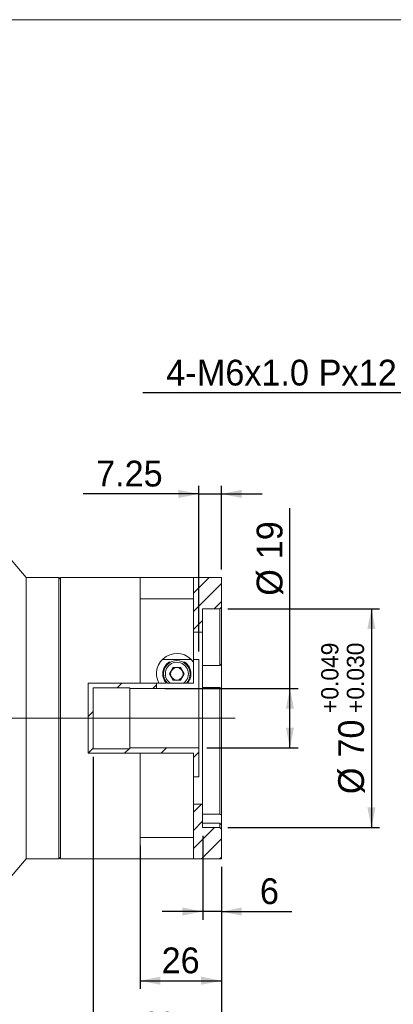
# Model space of a CAD drawing. Header units: millimetres. Extents: x 26 to 746, y 26 to 520.
# Tile 5 of 10: x 415 to 535, y 205 to 520. Entities that reach past the tile are written whole.
import ezdxf

# ---------------------------------------------------------------- set-up
doc = ezdxf.new("R2010")
doc.units = ezdxf.units.MM
doc.header["$LTSCALE"] = 2.6
doc.linetypes.add('CENTERX2', pattern=[20.32, 12.7, -2.54, 2.54, -2.54])
doc.layers.add('註解框', color=7, linetype='Continuous')
doc.styles.add('SLDTEXTSTYLE0', font='ARIAL.TTF', dxfattribs={"width": 0.948})
doc.dimstyles.new('SLDDIMSTYLE1', dxfattribs={"dimtxt": 8.013154, "dimasz": 6.5, "dimexe": 0, "dimexo": 0.0625, "dimgap": 2.003289, "dimtad": 1, "dimdec": 4, "dimlfac": 1, "dimrnd": 1e-09, "dimzin": 12, "dimdsep": 46, "dimtxsty": 'SLDTEXTSTYLE0', "dimsah": 1, "dimcen": 0.09, "dimadec": 0, "dimazin": 0, "dimtfac": 1, "dimtdec": 4, "dimtofl": 0, "dimtmove": 0, "dimatfit": 3, "dimfxl": 0, "dimtolj": 1, "dimtzin": 12, "dimarcsym": 0})
doc.dimstyles.new('SLDDIMSTYLE4', dxfattribs={"dimtxt": 8.013154, "dimasz": 6.5, "dimexe": 0, "dimexo": 0.0625, "dimgap": 2.003289, "dimtad": 0, "dimtih": 1, "dimtoh": 1, "dimdec": 0, "dimlfac": 1, "dimrnd": 1e-09, "dimzin": 12, "dimdsep": 46, "dimtxsty": 'SLDTEXTSTYLE0', "dimsah": 1, "dimcen": 0.09, "dimadec": 0, "dimazin": 0, "dimtfac": 1, "dimtdec": 4, "dimtmove": 0, "dimatfit": 3, "dimfxl": 0, "dimtolj": 1, "dimtzin": 12, "dimarcsym": 0})
doc.dimstyles.new('SLDDIMSTYLE5', dxfattribs={"dimtxt": 8.013154, "dimasz": 6.5, "dimexe": 0, "dimexo": 0.0625, "dimgap": 2.003289, "dimtad": 1, "dimdec": 4, "dimlfac": 1, "dimrnd": 1e-09, "dimzin": 12, "dimdsep": 46, "dimtxsty": 'SLDTEXTSTYLE0', "dimsah": 1, "dimcen": 0.09, "dimadec": 0, "dimazin": 0, "dimtol": 1, "dimtp": 0.049, "dimtm": -0.03, "dimtfac": 1, "dimtdec": 3, "dimtofl": 0, "dimtmove": 0, "dimatfit": 3, "dimfxl": 0, "dimtolj": 1, "dimtzin": 0, "dimarcsym": 0})
doc.dimstyles.new('SLDDIMSTYLE6', dxfattribs={"dimtxt": 8.013154, "dimasz": 6.5, "dimexe": 0, "dimexo": 0.0625, "dimgap": 2.003289, "dimtad": 1, "dimdec": 4, "dimlfac": 1, "dimrnd": 1e-09, "dimzin": 12, "dimdsep": 46, "dimtxsty": 'SLDTEXTSTYLE0', "dimsah": 1, "dimcen": 0.09, "dimadec": 0, "dimazin": 0, "dimtfac": 1, "dimtdec": 4, "dimtofl": 0, "dimtmove": 0, "dimatfit": 3, "dimfxl": 0, "dimtolj": 1, "dimtzin": 12, "dimarcsym": 0})

# ---------------------------------------------------------------- blocks, each defined once
blk = doc.blocks.new('*D17')
at = {"layer": '註解框'}
for p, q in [((481.83, 331.51), (530.31, 331.51)), ((527.71, 331.51), (527.71, 261.51)), ((481.83, 261.51), (530.31, 261.51))]:
    blk.add_line(p, q, dxfattribs=at)
for points in [[(527.71, 331.51), (526.41, 325.01), (529.01, 325.01)], [(527.71, 261.51), (529.01, 268.01), (526.41, 268.01)]]:
    blk.add_solid(points, dxfattribs=at)
at = {"layer": '註解框', "attachment_point": 1, "rotation": 90, "style": 'SLDTEXTSTYLE0'}
for s, insert, char_height in [('0.049', (511.64, 302.45), 5.503), ('0.030', (519.85, 302.45), 5.503), ('+', (511.64, 298.17), 5.5), ('+', (519.85, 298.17), 5.5), ('70', (517.07, 283.91), 8.255), ('%%c', (517.07, 272.22), 8.255)]:
    blk.add_mtext(s, dxfattribs=dict(at, insert=insert, char_height=char_height))
blk = doc.blocks.new('*D18')
at = {"layer": '註解框'}
for p, q in [((501.64, 306.01), (501.64, 363.73)), ((461.58, 306.01), (504.24, 306.01)), ((501.64, 287.01), (501.64, 306.01)), ((475.08, 287.01), (504.24, 287.01))]:
    blk.add_line(p, q, dxfattribs=at)
for points in [[(501.64, 306.01), (500.34, 299.51), (502.94, 299.51)], [(501.64, 287.01), (502.94, 293.51), (500.34, 293.51)]]:
    blk.add_solid(points, dxfattribs=at)
at = {"layer": '註解框', "char_height": 8.255, "attachment_point": 1, "rotation": 90, "style": 'SLDTEXTSTYLE0'}
for s, insert in [('19', (491, 347.37)), ('%%c', (491, 335.69))]:
    blk.add_mtext(s, dxfattribs=dict(at, insert=insert))
blk = doc.blocks.new('*D19')
at = {"layer": '註解框'}
for p, q in [((473.73, 258.91), (473.73, 232.04)), ((479.73, 248.91), (479.73, 232.04)), ((473.73, 234.64), (460.73, 234.64)), ((479.73, 234.64), (473.73, 234.64)), ((479.73, 234.64), (502.28, 234.64))]:
    blk.add_line(p, q, dxfattribs=at)
for points in [[(473.73, 234.64), (467.23, 235.94), (467.23, 233.34)], [(479.73, 234.64), (486.23, 233.34), (486.23, 235.94)]]:
    blk.add_solid(points, dxfattribs=at)
at = {"layer": '註解框', "insert": (492.05, 245.29), "char_height": 8.25, "attachment_point": 1, "style": 'SLDTEXTSTYLE0'}
blk.add_mtext('6', dxfattribs=at)
blk = doc.blocks.new('*D29')
at = {"layer": '註解框', "color": 7}
for p, q in [((472.48, 317.84), (472.48, 370.86)), ((479.73, 344.11), (479.73, 370.86)), ((472.48, 368.26), (435.52, 368.26)), ((472.48, 368.26), (479.73, 368.26)), ((479.73, 368.26), (492.73, 368.26))]:
    blk.add_line(p, q, dxfattribs=at)
for points in [[(472.48, 368.26), (465.98, 369.56), (465.98, 366.96)], [(479.73, 368.26), (486.23, 366.96), (486.23, 369.56)]]:
    blk.add_solid(points, dxfattribs=at)
at = {"layer": '註解框', "color": 7, "insert": (439.65, 378.9), "char_height": 8.255, "attachment_point": 1, "style": 'SLDTEXTSTYLE0'}
blk.add_mtext('7.25', dxfattribs=at)
blk = doc.blocks.new('*D30')
at = {"layer": '註解框', "color": 7}
for p, q in [((266.33, 281.41), (266.33, 163.11)), ((479.73, 248.91), (479.73, 163.11)), ((266.33, 165.71), (479.73, 165.71))]:
    blk.add_line(p, q, dxfattribs=at)
for points in [[(266.33, 165.71), (272.83, 164.41), (272.83, 167.01)], [(479.73, 165.71), (473.23, 167.01), (473.23, 164.41)]]:
    blk.add_solid(points, dxfattribs=at)
at = {"layer": '註解框', "color": 7, "insert": (359.27, 176.35), "char_height": 8.255, "attachment_point": 1, "style": 'SLDTEXTSTYLE0'}
blk.add_mtext('213.4', dxfattribs=at)
blk = doc.blocks.new('*D31')
at = {"layer": '註解框', "color": 7}
for p, q in [((438.73, 284.16), (438.73, 189.42)), ((479.73, 248.91), (479.73, 189.42)), ((438.73, 192.02), (479.73, 192.02))]:
    blk.add_line(p, q, dxfattribs=at)
for points in [[(438.73, 192.02), (445.23, 190.72), (445.23, 193.32)], [(479.73, 192.02), (473.23, 193.32), (473.23, 190.72)]]:
    blk.add_solid(points, dxfattribs=at)
at = {"layer": '註解框', "color": 7, "insert": (453.11, 202.66), "char_height": 8.255, "attachment_point": 1, "style": 'SLDTEXTSTYLE0'}
blk.add_mtext('41', dxfattribs=at)
blk = doc.blocks.new('*D32')
at = {"layer": '註解框', "color": 7}
for p, q in [((453.73, 255.75), (453.73, 209.91)), ((479.73, 248.91), (479.73, 209.91)), ((453.73, 212.51), (479.73, 212.51))]:
    blk.add_line(p, q, dxfattribs=at)
for points in [[(453.73, 212.51), (460.23, 211.21), (460.23, 213.81)], [(479.73, 212.51), (473.23, 213.81), (473.23, 211.21)]]:
    blk.add_solid(points, dxfattribs=at)
at = {"layer": '註解框', "color": 7, "insert": (460.61, 223.15), "char_height": 8.255, "attachment_point": 1, "style": 'SLDTEXTSTYLE0'}
blk.add_mtext('26', dxfattribs=at)
blk = doc.blocks.new('*D39')
at = {"layer": '註解框'}
for p, q in [((583.46, 400.57), (454.62, 400.57)), ((624.1, 330.49), (583.46, 400.57)), ((626.61, 326.16), (624.1, 330.49))]:
    blk.add_line(p, q, dxfattribs=at)
blk.add_solid([(624.1, 330.49), (621.96, 336.76), (619.71, 335.46)], dxfattribs=at)
at = {"layer": '註解框', "char_height": 8.255, "attachment_point": 1, "style": 'SLDTEXTSTYLE0'}
for s, insert in [(' 4-', (459.04, 411.21)), ('M6x1.0', (471.88, 411.21)), ('Px', (510.83, 411.21)), ('12', (523.67, 411.21)), ('(DEPTH)', (536.87, 411.21))]:
    blk.add_mtext(s, dxfattribs=dict(at, insert=insert))

msp = doc.modelspace()

# ---------------------------------------------------------------- hatches: boundary and pattern name
at = {"linetype": 'Continuous', "lineweight": 0}
h = msp.add_hatch(dxfattribs=at)
h.set_pattern_fill('ANSI31', scale=1.3, style=0)
h.paths.add_polyline_path([(479.728959, 341.506438), (470.767748, 341.506438), (470.767748, 324.006438), (473.728959, 324.006438), (473.728959, 331.506438), (479.228959, 331.506438), (479.728959, 332.006438)], flags=0)
h = msp.add_hatch(dxfattribs=at)
h.set_pattern_fill('ANSI31', scale=2.6, style=0)
h.paths.add_polyline_path([(458.978959, 307.731851), (437.12524, 307.731851), (437.12524, 285.324147), (470.767748, 285.324147), (470.767748, 277.756438), (472.478959, 277.756438), (472.478959, 287.006438), (450.478959, 287.006438), (450.478959, 286.756438), (438.728959, 286.756438), (438.728959, 306.256438), (450.478959, 306.256438), (450.478959, 306.006438), (458.978959, 306.006438)], flags=0)
h = msp.add_hatch(dxfattribs=at)
h.set_pattern_fill('ANSI31', scale=1.3, style=0)
h.paths.add_polyline_path([(470.767748, 251.506438), (479.728959, 251.506438), (479.728959, 261.006438), (479.228959, 261.506438), (473.728959, 261.506438), (473.728959, 269.006438), (470.767748, 269.006438)], flags=0)

# ---------------------------------------------------------------- linework, layer by layer
at = {"color": 7, "linetype": 'Continuous', "lineweight": 0}
msp.add_line((26, 520), (746.2, 520), dxfattribs=at)
at = {"color": 7, "linetype": 'Continuous', "lineweight": 15}
for p, q in [((417.228959, 341.50644), (406.628959, 354.006439)), ((427.728958, 341.50644), (417.228959, 341.50644)), ((417.228959, 251.506436), (417.228959, 341.50644)), ((428.228959, 341.006439), (427.728958, 341.50644)), ((427.728958, 251.506436), (427.728958, 341.50644)), ((453.728959, 341.50644), (428.228959, 341.50644)), ((428.228959, 251.506436), (428.228959, 341.50644)), ((470.767747, 341.50644), (453.728959, 341.50644)), ((453.728959, 334.664005), (453.728959, 341.50644)), ((470.767747, 341.50644), (470.767747, 334.664005)), ((479.728959, 341.50644), (470.767747, 341.50644)), ((479.728959, 332.006439), (479.728959, 341.50644)), ((453.728959, 334.664005), (470.767747, 334.664005)), ((453.728959, 307.731852), (453.728959, 334.664005)), ((470.767747, 314.485157), (470.767747, 334.664005)), ((479.228959, 331.506438), (473.728959, 331.506438)), ((473.728959, 331.506438), (473.728959, 324.006438)), ((479.728959, 332.006439), (479.228959, 331.506438)), ((479.228959, 313.361101), (479.228959, 331.506438)), ((479.728959, 332.006439), (479.728959, 313.857246)), ((473.728959, 324.006438), (470.767747, 324.006438)), ((473.728959, 324.006438), (473.728959, 269.006438)), ((460.82237, 315.241432), (470.135549, 315.241432)), ((472.478959, 315.241432), (470.767747, 315.241432)), ((472.478959, 305.976786), (472.478959, 315.241432)), ((463.433122, 314.43163), (462.954489, 314.43163)), ((464.324259, 312.706439), (463.169558, 310.706438)), ((466.63366, 312.706439), (464.324259, 312.706439)), ((467.788361, 310.706438), (466.63366, 312.706439)), ((468.003428, 314.43163), (467.524796, 314.43163)), ((470.767747, 314.485157), (470.767747, 307.731852)), ((479.228959, 313.361101), (473.728959, 313.361101)), ((479.728959, 306.137331), (479.728959, 313.875623)), ((463.169558, 310.706438), (464.324259, 308.706438)), ((466.63366, 308.706438), (467.788361, 310.706438)), ((453.728959, 307.731852), (437.125239, 307.731852)), ((437.125239, 307.731852), (437.125239, 285.324147)), ((450.47896, 306.256438), (438.728958, 306.256438)), ((438.728958, 306.256438), (438.728958, 286.756438)), ((450.47896, 306.006438), (450.47896, 306.256438)), ((458.97896, 306.006438), (450.47896, 306.006438)), ((450.47896, 306.006438), (450.47896, 287.006438)), ((453.728959, 307.731852), (459.699528, 307.731852)), ((458.97896, 307.731852), (458.97896, 306.006438)), ((458.97896, 305.976786), (458.97896, 306.006438)), ((458.97896, 305.976786), (472.478959, 305.976786)), ((462.102299, 307.731852), (459.699528, 307.731852)), ((462.443446, 307.731852), (463.306684, 307.731852)), ((463.306684, 307.731852), (467.651234, 307.731852)), ((464.324259, 308.706438), (466.63366, 308.706438)), ((467.651234, 307.731852), (468.514471, 307.731852)), ((470.767747, 307.731852), (468.855619, 307.731852)), ((472.478959, 305.976786), (472.478959, 287.006438)), ((473.728959, 306.278487), (479.228959, 306.278487)), ((479.228959, 265.832012), (479.228959, 306.278487)), ((479.728959, 306.137331), (479.728959, 265.535492)), ((438.728958, 286.756438), (450.47896, 286.756438)), ((450.47896, 286.756438), (450.47896, 287.006438)), ((450.47896, 287.006438), (472.478959, 287.006438)), ((472.478959, 277.756437), (472.478959, 287.006438)), ((437.125239, 285.324147), (453.728959, 285.324147)), ((453.728959, 258.348871), (453.728959, 285.324147)), ((470.767747, 285.324147), (453.728959, 285.324147)), ((470.767747, 258.348871), (470.767747, 285.324147)), ((472.478959, 277.756437), (470.767747, 277.756437)), ((470.767747, 269.006438), (473.728959, 269.006438)), ((473.728959, 269.006438), (473.728959, 261.506438)), ((479.228959, 265.832012), (473.728959, 265.832012)), ((479.728959, 262.345388), (479.728959, 265.535492)), ((473.728959, 262.8983), (479.228959, 262.8983)), ((473.728959, 261.506438), (479.228959, 261.506438)), ((479.228959, 261.506438), (479.228959, 262.8983)), ((479.228959, 261.506438), (479.728959, 261.006437)), ((479.728959, 262.3378), (479.728959, 261.006437)), ((453.728959, 251.506436), (453.728959, 258.348871)), ((470.767747, 258.348871), (453.728959, 258.348871)), ((470.767747, 258.348871), (470.767747, 251.506436)), ((479.728959, 251.506436), (479.728959, 261.006437)), ((406.628959, 239.006437), (417.228959, 251.506436)), ((417.228959, 251.506436), (427.728958, 251.506436)), ((427.728958, 251.506436), (428.228959, 252.006437)), ((428.228959, 251.506436), (453.728959, 251.506436)), ((453.728959, 251.506436), (470.767747, 251.506436)), ((470.767747, 251.506436), (479.728959, 251.506436))]:
    msp.add_line(p, q, dxfattribs=at)
for radius, start, end in [(6.5, 35.54494184, 207.23420022), (4.25, 315.58079507, 224.41920493), (3.683333, 306.1398265, 233.8601735), (2, 90, 150), (2, 30, 90), (2, 150, 210), (2, 210, 270), (2, 270, 330), (2, 330, 30)]:
    msp.add_arc((465.478959, 310.706438), radius, start, end, dxfattribs=at)
for points, knots in [([(462.954489, 314.43163), (462.595037, 314.141087), (461.87696, 313.560671), (461.133588, 312.198665), (460.878327, 310.568212), (461.209342, 308.950682), (461.850268, 308.075858), (462.102299, 307.731852)], [0, 0, 0, 0, 0.23012563, 0.459721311, 0.6902728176, 0.878206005, 1, 1, 1, 1]), ([(468.855619, 307.731852), (469.018352, 307.938618), (469.556115, 308.621895), (469.932253, 309.740489), (470.010642, 310.89019), (469.846417, 311.974716), (469.398602, 313.02575), (468.73077, 313.881196), (468.218736, 314.26869), (468.003428, 314.43163)], [0, 0, 0, 0, 0.0745066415, 0.2462132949, 0.3681955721, 0.4903912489, 0.677152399, 0.8642440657, 1, 1, 1, 1])]:
    msp.add_open_spline(points, degree=3, knots=knots, dxfattribs=at)
for points in [[(479.728959, 313.857245), (479.55894, 313.699989), (479.392119, 313.534898), (479.228959, 313.3611)], [(479.228959, 306.278487), (479.392119, 306.219707), (479.55894, 306.17302), (479.728959, 306.137331)], [(479.728959, 265.535492), (479.55894, 265.642275), (479.392119, 265.741342), (479.228959, 265.832013)], [(479.228959, 262.898298), (479.392119, 262.71129), (479.55894, 262.524503), (479.728959, 262.337799)]]:
    msp.add_open_spline(points, degree=3, dxfattribs=at)
at = {"layer": '註解框', "color": 7, "linetype": 'CENTERX2', "lineweight": 0, "ltscale": 2.6}
msp.add_line((260.901635, 296.506438), (484.611173, 296.506438), dxfattribs=at)

# ---------------------------------------------------------------- dimensions: what is measured, and where the dimension line sits
at = {"layer": '註解框'}
dim = msp.add_diameter_dim_2p(p1=(626.606398, 326.1636), p2=(624.098032, 330.488886), text=' 4-M6x1.0Px12(DEPTH)\\P', dimstyle='SLDDIMSTYLE4', override={"dimpost": '<>'}, dxfattribs=at)
dim.commit()
dim.dimension.update_dxf_attribs({"geometry": '*D39', "text_midpoint": (518.065357, 406.720396), "dimtype": 163})
at = {"layer": '註解框', "color": 7}
for base, p1, p2, dimstyle, picture, middle in [((479.728959, 368.256999), (472.478959, 315.241432), (479.728959, 341.506438), 'SLDDIMSTYLE6', '*D29', (450.344108, 368.256999)), ((479.728959, 192.016491), (438.728959, 286.756438), (479.728959, 251.506438), 'SLDDIMSTYLE1', '*D31', (459.228959, 192.016491)), ((479.728959, 212.506438), (453.728959, 258.34887), (479.728959, 251.506438), 'SLDDIMSTYLE1', '*D32', (466.728959, 212.506438))]:
    dim = msp.add_linear_dim(base=base, p1=p1, p2=p2, dimstyle=dimstyle, dxfattribs=at)
    dim.commit()
    dim.dimension.update_dxf_attribs({"geometry": picture, "text_midpoint": middle, "dimtype": 160})
at = {"layer": '註解框'}
for base, p1, p2, dimstyle, picture, middle in [((501.644998, 306.006438), (472.478959, 287.006438), (458.978959, 306.006438), 'SLDDIMSTYLE1', '*D18', (501.644998, 347.64377)), ((527.708149, 261.506438), (479.228959, 331.506438), (479.228959, 261.506438), 'SLDDIMSTYLE5', '*D17', (527.708149, 296.506438))]:
    dim = msp.add_linear_dim(base=base, p1=p1, p2=p2, angle=90, text='%%c<>', dimstyle=dimstyle, dxfattribs=at)
    dim.commit()
    dim.dimension.update_dxf_attribs({"geometry": picture, "text_midpoint": middle, "dimtype": 160})
at = {"layer": '註解框', "color": 7}
dim = msp.add_linear_dim(base=(479.728959, 165.706438), p1=(266.328959, 284.006438), p2=(479.728959, 251.506438), angle=0, dimstyle='SLDDIMSTYLE1', dxfattribs=at)
dim.commit()
dim.dimension.update_dxf_attribs({"geometry": '*D30', "text_midpoint": (373.028959, 165.706438), "dimtype": 160})
at = {"layer": '註解框'}
dim = msp.add_linear_dim(base=(473.728959, 234.644573), p1=(479.728959, 251.506438), p2=(473.728959, 261.506438), dimstyle='SLDDIMSTYLE6', dxfattribs=at)
dim.commit()
dim.dimension.update_dxf_attribs({"geometry": '*D19', "text_midpoint": (495.1018, 234.644573), "dimtype": 160})

doc.saveas('drawing.dxf')
